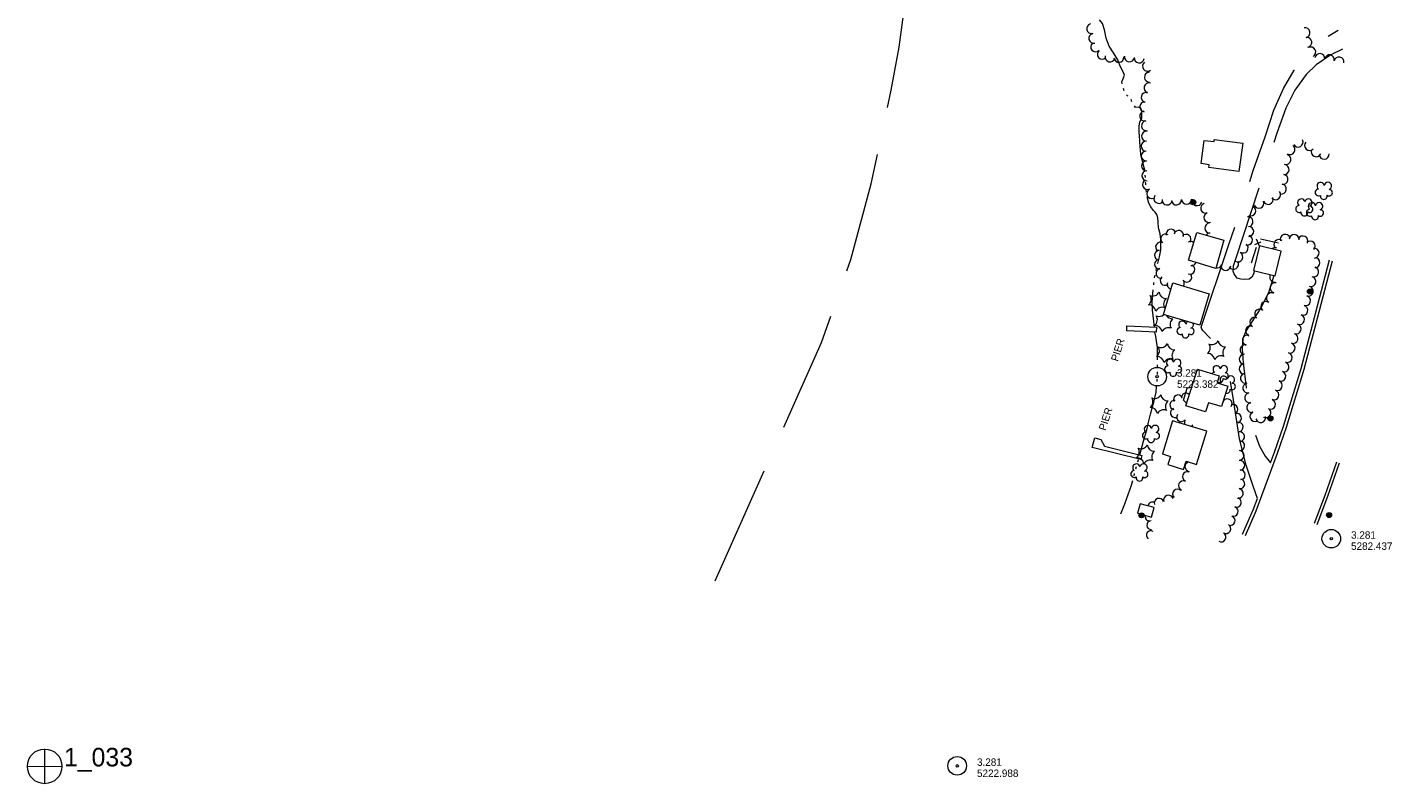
# Model space of a CAD drawing. Header units: feet. Extents: x 189561 to 191753, y 262714 to 263886.
# Tile 1 of 2: x 190630 to 191733, y 262714 to 263326. Entities that reach past the tile are written whole.
import ezdxf
from ezdxf.enums import TextEntityAlignment as Align

# ---------------------------------------------------------------- set-up
doc = ezdxf.new("R2010")
doc.units = ezdxf.units.FT
doc.header["$MEASUREMENT"] = 0
doc.linetypes.add('DGN Style 3', pattern=[136.13208, 97.2372, -38.89488])
doc.linetypes.add('DGN Style 6', pattern=[184.945154, 0.097237, -38.89488, 68.06604, -38.89488, 0.097237, -38.89488])
for name, color, linetype, lineweight in [('E_DWY', 3, 'DGN Style 3', 0), ('E_LAND_Vegetation', 20, 'Continuous', 0), ('E_MAP_Limits', 20, 'DGN Style 3', 0), ('E_MAP_PassPoints', 43, 'Continuous', 0), ('E_MISCPROP', 43, 'Continuous', 0), ('E_MISCPROP_HvyDash', 251, 'DGN Style 3', 13), ('E_MISCPROP_HvyLine', 251, 'Continuous', 13), ('E_MISCPROP_Railing', 43, 'Continuous', 0), ('E_RDWY', 43, 'Continuous', 13), ('E_WTR', 251, 'DGN Style 6', 0), ('E_WTR_Dock_Pier', 251, 'DGN Style 3', 0), ('E_WTR_Text', 251, 'Continuous', 0)]:
    doc.layers.add(name, color=color, linetype=linetype, lineweight=lineweight)
doc.styles.add('Style-IGR_FONT_0', font='IGR_FONT_0.shx')

# ---------------------------------------------------------------- blocks, each defined once
blk = doc.blocks.new('PP')
at = {"layer": 'E_MAP_PassPoints', "color": 43, "linetype": 'Continuous', "lineweight": 0}
for radius in [7.5, 0.96]:
    blk.add_circle((0, 0), radius, dxfattribs=at)
blk = doc.blocks.new('PP_1')
at = {"layer": 'E_MAP_PassPoints', "color": 43, "linetype": 'Continuous', "lineweight": 0}
for radius in [7.5, 0.96]:
    blk.add_circle((0, 0), radius, dxfattribs=at)
blk = doc.blocks.new('PP_4')
at = {"layer": 'E_MAP_PassPoints', "color": 43, "linetype": 'Continuous', "lineweight": 0}
for radius in [7.5, 0.96]:
    blk.add_circle((0, 0), radius, dxfattribs=at)
blk = doc.blocks.new('PHOTOC')
at = {"layer": 'E_MAP_Limits', "color": 3, "linetype": 'Continuous', "lineweight": 0}
for p, q in [((0.1, 14.1), (0.1, -13.8)), ((-13.8, 0), (14.1, 0))]:
    blk.add_line(p, q, dxfattribs=at)
blk.add_circle((0.2, 0), 14, dxfattribs=at)
blk = doc.blocks.new('POLE')
at = {"layer": 'E_MISCPROP', "color": 1, "linetype": 'Continuous', "lineweight": 0}
for radius in [2.02, 1.51, 1.01, 0.504]:
    blk.add_circle((0, -0.1), radius, dxfattribs=at)
blk = doc.blocks.new('POLE_1')
at = {"layer": 'E_MISCPROP', "color": 1, "linetype": 'Continuous', "lineweight": 0}
for radius in [2.02, 1.51, 1.01, 0.504]:
    blk.add_circle((0, -0.1), radius, dxfattribs=at)
blk = doc.blocks.new('PIER_1')
at = {"layer": 'E_WTR_Text', "color": 150, "linetype": 'Continuous', "lineweight": 0, "style": 'Style-IGR_FONT_0'}
blk.add_text('PIER', height=6, rotation=360, dxfattribs=at).set_placement((-9.2, 0.3), align=Align.MIDDLE_LEFT)
blk = doc.blocks.new('PINEL')
at = {"layer": 'E_LAND_Vegetation', "color": 94, "linetype": 'Continuous', "lineweight": 0}
for centre, start, end in [((-8.1, 7.3), 275.2115, 0.9765), ((-10.4, -3.4), 335.2115, 60.9765), ((2.3, 10.7), 215.2115, 300.9765), ((10.4, 3.4), 155.2116, 240.9765), ((-2.3, -10.7), 35.2116, 120.9765), ((8.1, -7.3), 95.2116, 180.9765)]:
    blk.add_arc(centre, 5.72, start, end, dxfattribs=at)
blk = doc.blocks.new('TREE')
at = {"layer": 'E_LAND_Vegetation', "color": 94, "linetype": 'Continuous', "lineweight": 0}
for centre, radius, start, end in [((-4.5, 0.2), 2.78, 78.0718, 279.0828), ((-1.5, 4.3), 2.78, 1.3948, 209.1678), ((3.6, 2.4), 2.97, 278.4239, 139.6578), ((-2, -4.2), 2.61, 140.7799, 358.7125), ((3.5, -3.4), 2.97, 196.0747, 79.048)]:
    blk.add_arc(centre, radius, start, end, dxfattribs=at)
blk = doc.blocks.new('TREE_1')
at = {"layer": 'E_LAND_Vegetation', "color": 94, "linetype": 'Continuous', "lineweight": 0}
for centre, radius, start, end in [((-4.5, 0.2), 2.78, 78.0718, 279.0828), ((-1.5, 4.3), 2.78, 1.3948, 209.1678), ((3.6, 2.4), 2.97, 278.4239, 139.6578), ((-2, -4.2), 2.61, 140.7799, 358.7125), ((3.5, -3.4), 2.97, 196.0747, 79.048)]:
    blk.add_arc(centre, radius, start, end, dxfattribs=at)
blk = doc.blocks.new('POLE_3')
at = {"layer": 'E_MISCPROP', "color": 1, "linetype": 'Continuous', "lineweight": 0}
for radius in [2.02, 1.52, 1.01, 0.502]:
    blk.add_circle((0, 0), radius, dxfattribs=at)

msp = doc.modelspace()

# ---------------------------------------------------------------- linework, layer by layer
at = {"layer": 'E_DWY', "color": 2, "linetype": 'DGN Style 3', "lineweight": 0, "flags": 128}
for points in [[(191624, 262945), (191620.7, 262954.8), (191614.9, 262971.8), (191609.6, 262993), (191604.7, 263024.5), (191602, 263041.4), (191599.4, 263053.2), (191595.2, 263061.1), (191590.8, 263068.5), (191585.1, 263075.2), (191580.2, 263080.3), (191579, 263081.7), (191578.6, 263083.3), (191600.9, 263150.1), (191610.2, 263177.3), (191620.6, 263209.8), (191630.2, 263237), (191637.3, 263258.6), (191645, 263276.1), (191653.7, 263290.8), (191662, 263301.1), (191670.8, 263309.9), (191679.1, 263316.9), (191689.3, 263323.3)], [(191692.8, 263308), (191683.3, 263303.3), (191671.6, 263295.3), (191663.5, 263287.3), (191654.3, 263274.8), (191647.1, 263260.2), (191639.7, 263240), (191606.3, 263138.3), (191604.5, 263132.5), (191604.2, 263128.7), (191605.2, 263125.8), (191607.4, 263122.9)], [(191621.6, 263128.9), (191620.5, 263125.7), (191619.4, 263123.6), (191617.4, 263122.2), (191613.6, 263121.7), (191610.5, 263122.1), (191607.4, 263122.9)], [(191637.4, 263125), (191632.9, 263111), (191626.8, 263098.9), (191618.9, 263086.9), (191614.7, 263080.2), (191612.3, 263074.1), (191611.7, 263065.7), (191612.5, 263054.6), (191614.9, 263034.5), (191618.3, 263011.4), (191621.9, 262997.9), (191625.7, 262987.2), (191630.3, 262979.1), (191634.6, 262973.6)]]:
    msp.add_lwpolyline(points, dxfattribs=at)
at = {"layer": 'E_LAND_Vegetation', "color": 94, "linetype": 'Continuous', "lineweight": 0}
for centre, radius, start, end in [((191490, 263324.4), 4.02, 103.0626, 283.0473), ((191662.6, 263321.3), 3.97, 280.0903, 100.075), ((191491.8, 263316.6), 4.02, 102.7111, 282.6958), ((191493.3, 263309.8), 4.02, 131.751, 311.7357), ((191664, 263313.5), 3.97, 280.0903, 100.075), ((191498.7, 263303.8), 4.02, 131.751, 311.7357), ((191504.9, 263301.6), 4.02, 166.5879, 346.5726), ((191512.1, 263301.3), 4.02, 184.1835, 4.1681), ((191520.6, 263301.7), 4.02, 173.1095, 353.0941), ((191667.2, 263305.6), 3.97, 297.8865, 117.8712), ((191674.5, 263300.4), 3.97, 353.3971, 173.3817), ((191682.2, 263299.3), 3.97, 348.1175, 168.1021), ((191689.9, 263297.6), 3.97, 348.1175, 168.1021), ((191528.5, 263300.8), 4.02, 173.1095, 353.0941), ((191535.2, 263294.1), 4.02, 126.6551, 306.6398), ((191536.4, 263276.6), 4.02, 73.509, 253.4937), ((191536.7, 263285.2), 4.02, 93.2247, 273.2094), ((191534.1, 263268.9), 4.02, 73.509, 253.4937), ((191533, 263261.3), 4.02, 83.9747, 263.9593), ((191533, 263253.9), 4.02, 99.8019, 279.7866), ((191534.4, 263246), 4.02, 99.8019, 279.7866), ((191534.4, 263237.6), 4.02, 87.565, 267.5497), ((191534.1, 263229.5), 4.02, 87.565, 267.5497), ((191534.2, 263221.6), 4.02, 91.285, 271.2697), ((191650.4, 263226.8), 4.02, 236.6112, 56.5959), ((191656.9, 263232.8), 4.02, 207.3834, 27.3681), ((191666.2, 263230.1), 4.02, 137.0535, 317.0382), ((191671.5, 263225), 4.02, 155.7441, 335.7288), ((191534.4, 263213.6), 4.02, 91.285, 271.2697), ((191645.6, 263210.6), 4.02, 264.9329, 84.9175), ((191647, 263218.8), 4.02, 256.301, 76.2857), ((191678, 263223), 4.02, 184.1839, 4.1686), ((191534.7, 263205.6), 4.02, 92.4443, 272.429), ((191644.7, 263202.7), 4.02, 260.6474, 80.6321), ((191535.2, 263198.5), 4.02, 114.7371, 294.7218), ((191538.6, 263191.2), 4.02, 114.7371, 294.7218), ((191638.8, 263190.3), 4.02, 221.2722, 41.2569), ((191643.4, 263194.8), 4.02, 260.6474, 80.6321), ((191544.4, 263187.3), 4.02, 144.5362, 324.5208), ((191551, 263186), 4.02, 174.3142, 354.2989), ((191558.6, 263186.1), 4.02, 185.7746, 5.7593), ((191566.8, 263186.6), 4.02, 181.5778, 1.5625), ((191575.4, 263185.5), 4.02, 160.9801, 340.9647), ((191582.2, 263179.5), 4.02, 108.9257, 288.9103), ((191618.7, 263177.2), 4.02, 245.8808, 65.8655), ((191625.2, 263183.4), 4.02, 203.5392, 23.5239), ((191632.7, 263186.5), 4.02, 201.6343, 21.6189), ((191584.8, 263171.9), 4.02, 108.9257, 288.9103), ((191616.4, 263168.5), 4.02, 275.8654, 95.85), ((191549.7, 263154.7), 3.87, 57.4888, 237.4734), ((191554.1, 263158.6), 3.87, 16.4482, 196.4329), ((191560.5, 263157.6), 3.87, 345.7493, 165.734), ((191566.4, 263154.4), 3.87, 320.6517, 140.6364), ((191585.5, 263163.3), 4.02, 92.2518, 272.2364), ((191585.9, 263155.3), 4.02, 92.2518, 142.3515), ((191617, 263160.7), 4.02, 271.0883, 91.0729), ((191646.5, 263154.2), 4.03, 17.5714, 197.5561), ((191653.7, 263154.1), 4.03, 356.4175, 176.4022), ((191545.6, 263148.1), 3.87, 57.4888, 237.4734), ((191570, 263148.6), 3.87, 47.3176, 118.0003), ((191612.5, 263147.2), 4.02, 233.821, 53.8057), ((191616, 263153.7), 4.02, 249.0639, 69.0486), ((191638.4, 263143.4), 4.03, 69.7337, 128.1066), ((191641.4, 263150.1), 4.03, 50.4563, 230.441), ((191660.8, 263152.9), 4.03, 333.6012, 153.5859), ((191666.7, 263148.8), 4.03, 314.2889, 134.2736), ((191669.8, 263143.1), 4.03, 275.5824, 95.5671), ((191544.7, 263141.5), 3.87, 85.6476, 265.6323), ((191544.8, 263134.1), 3.87, 92.7893, 272.774), ((191604.7, 263134.1), 4.02, 212.0834, 32.0681), ((191608.2, 263140), 4.02, 240.7424, 60.727), ((191670.5, 263135.4), 4.03, 267.8358, 87.8205), ((191546, 263126.8), 3.87, 102.544, 282.5287), ((191567.1, 263123.6), 3.86, 218.1589, 38.1436), ((191569.5, 263129.9), 3.86, 248.2739, 68.2586), ((191571, 263137), 3.86, 258.9269, 336.7255), ((191591.4, 263135.2), 4.02, 255.7552, 337.6032), ((191598.5, 263133.2), 4.02, 173.7382, 353.7229), ((191638, 263123.8), 4.03, 151.9523, 275.2863), ((191669.5, 263128), 4.03, 253.4132, 73.3979), ((191549.3, 263121), 3.87, 128.4648, 308.4494), ((191555, 263117.8), 3.87, 160.6858, 258.0225), ((191561.1, 263118.8), 3.86, 323.8367, 38.1436), ((191638.3, 263115.1), 4.03, 75.7476, 255.7323), ((191665.1, 263112.4), 4.03, 254.1987, 74.1834), ((191667.3, 263120.2), 4.03, 254.4566, 74.4413), ((191630.8, 263100), 4.03, 50.3985, 230.3831), ((191635.3, 263107), 4.03, 58.9647, 238.9494), ((191662.9, 263104.7), 4.03, 254.1987, 74.1834), ((191537.5, 263089.3), 5.72, 307.2544, 33.0193), ((191544.5, 263097.7), 5.72, 247.2544, 312.6102), ((191555.3, 263095.8), 5.72, 210.7371, 273.0193), ((191625.8, 263093.8), 4.03, 53.1767, 233.1614), ((191658.1, 263089.5), 4.03, 249.8038, 69.7885), ((191660.7, 263096.9), 4.03, 254.1987, 74.1834), ((191541.3, 263079), 5.72, 7.2544, 93.0193), ((191552, 263077.1), 5.72, 67.2544, 153.0193), ((191559.1, 263085.5), 5.72, 127.2544, 213.0193), ((191561.7, 263080.2), 2.78, 93.4376, 301.2106), ((191563.4, 263085.3), 2.97, 10.4667, 231.7006), ((191569.3, 263085.4), 2.97, 126.9518, 171.0908), ((191570.2, 263080), 2.61, 232.8228, 90.7554), ((191569.3, 263085.4), 2.97, 288.1175, 20.1336), ((191618.5, 263080.2), 4.03, 69.8771, 249.8618), ((191621.9, 263087.3), 4.03, 63.7702, 243.7549), ((191655.3, 263081.9), 4.03, 252.0153, 72), ((191565.9, 263077.4), 2.78, 170.1146, 11.1257), ((191616, 263072.8), 4.03, 76.0754, 256.0601), ((191650.4, 263066.4), 4.03, 253.624, 73.6087), ((191652.8, 263074.2), 4.03, 252.0153, 72), ((191613.4, 263057.4), 4.03, 87.0558, 267.0404), ((191614.1, 263065), 4.03, 76.0754, 256.0601), ((191648.1, 263058.7), 4.03, 253.624, 73.6087), ((191591.1, 263049.2), 2.97, 10.4667, 231.7006), ((191597, 263049.3), 2.97, 288.1175, 171.0908), ((191613.4, 263049.5), 4.03, 92.878, 272.8627), ((191645.5, 263051.2), 4.03, 251.0855, 71.0702), ((191589.4, 263044.1), 2.78, 93.4376, 140.6272), ((191593.6, 263041.3), 2.78, 225.1235, 11.1257), ((191595.1, 263035.7), 2.78, 93.4376, 130.3442), ((191596.8, 263040.8), 2.97, 10.4667, 231.7006), ((191597.9, 263043.9), 2.61, 232.8228, 90.7554), ((191602.6, 263040.9), 2.97, 288.1175, 171.0908), ((191603.6, 263035.4), 2.61, 232.8228, 90.7554), ((191614.3, 263042), 4.03, 104.4865, 284.4711), ((191616.3, 263034.1), 4.03, 101.1985, 281.1832), ((191640.1, 263036.1), 4.03, 249.4627, 69.4474), ((191642.9, 263043.6), 4.03, 251.0855, 71.0702), ((191559.9, 263024.8), 3.71, 25.9812, 205.9659), ((191566.3, 263026.3), 3.71, 41.4661, 185.6364), ((191599.3, 263032.8), 2.78, 252.4181, 11.1257), ((191617.8, 263026.2), 4.03, 101.1985, 281.1832), ((191637.3, 263028.5), 4.03, 249.5604, 69.5451), ((191557, 263020.4), 3.71, 81.3694, 261.354), ((191557.4, 263014), 3.71, 106.7224, 286.7071), ((191593, 263024.2), 3.89, 337.6129, 11.0393), ((191599.7, 263021.5), 3.89, 322.1971, 142.1818), ((191604.4, 263016.9), 3.89, 293.2701, 113.2548), ((191619.5, 263018.4), 4.03, 103.6423, 283.627), ((191622, 263011.1), 4.03, 114.1675, 294.1521), ((191630.9, 263014.2), 4.03, 240.1823, 60.167), ((191634.5, 263021), 4.03, 249.5604, 69.5451), ((191562.5, 263010.6), 3.71, 146.6754, 326.6601), ((191568.7, 263006.5), 3.71, 146.6754, 210.4451), ((191568.7, 263006.5), 3.71, 295.4955, 326.6601), ((191574.2, 263000.8), 3.71, 128.3978, 145.9484), ((191607.2, 263009.8), 3.89, 289.1201, 109.1047), ((191608.6, 263002.6), 3.89, 278.0988, 98.0834), ((191626.7, 263010.2), 4.03, 193.644, 13.6287), ((191609.7, 262994.9), 3.89, 278.0988, 98.0834), ((191609.4, 262979.7), 3.89, 267.0558, 87.0404), ((191609.8, 262987.5), 3.89, 267.0558, 87.0404), ((191569.4, 262970.6), 3.92, 104.8345, 260.9919), ((191609.9, 262971.7), 3.89, 274.1815, 94.1662), ((191567.3, 262962.6), 3.92, 68.5392, 248.5239), ((191609.9, 262956.7), 3.89, 260.4889, 80.4736), ((191610.3, 262964), 3.89, 273.0132, 92.9978), ((191559.4, 262948.5), 3.92, 47.9108, 227.8954), ((191564.2, 262955.3), 3.92, 66.285, 246.2697), ((191608.6, 262949), 3.89, 260.4889, 80.4736), ((191539.2, 262938.1), 3.92, 60.4966, 166.7554), ((191544.5, 262941.1), 3.92, 16.4482, 196.4329), ((191552.1, 262943.6), 3.92, 18.7124, 198.6971), ((191604.6, 262934.4), 3.89, 251.2285, 71.2131), ((191607.1, 262941.7), 3.89, 251.2285, 71.2131), ((191536.9, 262930.2), 3.51, 162.4504, 274.168), ((191538.2, 262923.3), 3.51, 92.814, 272.7987), ((191602.1, 262927), 3.89, 251.2285, 71.2131), ((191537.8, 262915.3), 3.51, 55.6426, 235.6273), ((191594.7, 262913.7), 3.89, 239.9001, 59.8848), ((191598.6, 262920.5), 3.89, 239.9001, 59.8848)]:
    msp.add_arc(centre, radius, start, end, dxfattribs=at)
at = {"layer": 'E_MAP_Limits', "color": 3, "linetype": 'DGN Style 3', "lineweight": 0, "flags": 128}
msp.add_lwpolyline([(191185.8, 262878.3), (191271.6, 263070.8), (191295.4, 263137.9), (191311.8, 263199.1), (191328, 263274.8), (191334.5, 263309.4), (191340.6, 263356.2), (191343.9, 263421.5), (191333.8, 263849.4)], dxfattribs=at)
at = {"layer": 'E_MISCPROP_HvyDash', "color": 230, "linetype": 'DGN Style 3', "lineweight": 13, "flags": 128}
msp.add_lwpolyline([(191566.9, 263021.6), (191564.3, 263024.3), (191567.2, 263033.9), (191571.1, 263035.1)], dxfattribs=at)
at = {"layer": 'E_MISCPROP_HvyLine', "color": 230, "linetype": 'Continuous', "lineweight": 13, "flags": 128}
for points in [[(191609.1, 263209.1), (191584.8, 263212.4), (191585.1, 263214.5), (191585.1, 263214.5), (191578.5, 263215.4), (191578.5, 263215.4), (191581.1, 263234.2), (191589, 263233.2), (191589, 263233.2), (191589.2, 263235), (191612.2, 263231.9), (191612.2, 263231.9), (191612.2, 263231.9)], [(191597, 263153.5), (191597, 263153.5), (191590.3, 263130.8), (191590.3, 263130.8), (191568.4, 263137.3), (191568.4, 263137.3), (191575.2, 263159.9), (191597, 263153.5)], [(191625.8, 263149.1), (191625.8, 263149.1), (191620.8, 263129.1), (191620.8, 263129.1), (191638.3, 263124.8), (191643.3, 263144.8), (191643.3, 263144.8)], [(191555.7, 263119), (191585.1, 263110.3), (191585.1, 263110.3), (191577.6, 263084.8), (191577.6, 263084.8), (191548.1, 263093.5), (191548.1, 263093.5)], [(191566.3, 263019.7), (191575.5, 263049.5), (191575.5, 263049.5), (191575.5, 263049.5), (191593.1, 263044.1), (191591.4, 263038.4), (191591.4, 263038.4), (191600.1, 263035.7), (191600.1, 263035.7), (191595, 263019.1), (191595, 263019.1), (191595, 263019.1), (191584.6, 263022.3), (191584.6, 263022.3), (191582.2, 263014.8), (191566.3, 263019.7)], [(191555.4, 263007.7), (191547.2, 262980.9), (191547.2, 262980.9), (191547.2, 262980.9), (191553.7, 262978.9), (191553.7, 262978.9), (191551.7, 262972.3), (191551.7, 262972.3), (191564.4, 262968.4), (191566.4, 262975), (191566.4, 262975), (191566.4, 262975), (191574.8, 262972.4), (191583.1, 262999.3), (191583.1, 262999.3), (191555.4, 263007.7)], [(191527, 262933), (191527, 262933), (191538.5, 262929.8), (191540.7, 262937.5), (191540.7, 262937.5), (191529.2, 262940.7), (191527, 262933)]]:
    msp.add_lwpolyline(points, close=True, dxfattribs=at)
at = {"layer": 'E_MISCPROP_Railing', "color": 43, "linetype": 'Continuous', "lineweight": 0}
for p, q in [((191621.9, 263150), (191627, 263152.3)), ((191625.7, 263148.8), (191623.3, 263154.5))]:
    msp.add_line(p, q, dxfattribs=at)
at = {"layer": 'E_MISCPROP_Railing', "color": 43, "linetype": 'Continuous', "lineweight": 0, "flags": 128}
for points in [[(191619.2, 263135.3), (191623.2, 263147.8)], [(191626.6, 263154.7), (191641.1, 263151.5)]]:
    msp.add_lwpolyline(points, dxfattribs=at)
at = {"layer": 'E_RDWY', "color": 30, "linetype": 'Continuous', "lineweight": 13, "flags": 128}
for points in [[(191614.4, 262915), (191623, 262934.8), (191640.2, 262981.6), (191647.5, 263002.6), (191661.7, 263049.3), (191684.7, 263137)], [(191634.6, 262973.6), (191637.9, 262982.4), (191645.1, 263003.4), (191659.3, 263050), (191682.3, 263137.7)], [(191670.1, 262924.9), (191678.7, 262947.6), (191688.1, 262974.4)], [(191672.4, 262924), (191681, 262946.7), (191690.4, 262973.6)], [(191612.1, 262916), (191620.6, 262935.8), (191624, 262945)]]:
    msp.add_lwpolyline(points, dxfattribs=at)
at = {"layer": 'E_WTR', "color": 150, "linetype": 'Continuous', "lineweight": 0, "flags": 128}
for points in [[(191507.2, 263305.8), (191504.2, 263310.4), (191501.9, 263316.8), (191500.5, 263323.5), (191498.9, 263328.6), (191496.5, 263331.7)], [(191514.8, 263280), (191514.5, 263281.4), (191515.8, 263284.7), (191516.6, 263286.9), (191515.4, 263289.5), (191513.2, 263294.1), (191511.3, 263299.4), (191507.8, 263304.9), (191507.2, 263305.8)], [(191516.3, 263274.3), (191515.7, 263276.2)], [(191519.7, 263269.9), (191519, 263270.1), (191518.1, 263271)], [(191522.6, 263265.3), (191521.9, 263267.1)], [(191528.7, 263238.2), (191528.5, 263240.5), (191528.4, 263246), (191529.1, 263248.9), (191530.5, 263252.3), (191530.6, 263257.2), (191530, 263259.9), (191527.8, 263261), (191525.5, 263260.7), (191524.7, 263262)], [(191533, 263210.2), (191531.4, 263216), (191529.9, 263222.9), (191528.9, 263233.4), (191528.7, 263238.2)], [(191533.5, 263204.3), (191533.3, 263206.2)], [(191533.9, 263198.4), (191533.8, 263199.3), (191533.7, 263200.4)], [(191534.3, 263192.5), (191534.1, 263194.5)], [(191544.3, 263162.7), (191544.1, 263163.4), (191543.7, 263168.6), (191543.5, 263171.6), (191542.8, 263174.2), (191541.4, 263176.1), (191539.8, 263177.7), (191538, 263180.4), (191536.3, 263183.5), (191534.8, 263188.7)], [(191543.4, 263134.7), (191543.7, 263135.9), (191545, 263140.2), (191545.9, 263145.4), (191546.1, 263150.5), (191545.9, 263154.2), (191545.3, 263158.8), (191544.3, 263162.7)], [(191540.9, 263123.2), (191541.3, 263125.2)], [(191542.1, 263129), (191542.6, 263130.8), (191542.6, 263130.9)], [(191540.2, 263117.4), (191540.4, 263119.4)], [(191540.7, 263085.2), (191540.4, 263088.5), (191539.2, 263096.9), (191539.1, 263103.6), (191539.5, 263110.4), (191539.8, 263113.5)], [(191540.8, 263083.3), (191540.7, 263085.2)], [(191543.3, 263056.9), (191543.3, 263060.2), (191543.2, 263067), (191541.8, 263075.8), (191541.2, 263079.3)], [(191543.3, 263051), (191543.3, 263051.9), (191543.3, 263053)], [(191542.9, 263039.3), (191543, 263041.2)], [(191543.2, 263045.1), (191543.2, 263047.1)], [(191536.3, 263007.6), (191537.7, 263013.1), (191540.2, 263022.8), (191542.2, 263030.9), (191542.6, 263035.3)], [(191528.9, 262980.2), (191532, 262991.3), (191534.8, 263001.4), (191536.3, 263007.6)], [(191525.9, 262968.8), (191526.4, 262970.7)], [(191527.4, 262974.5), (191527.9, 262976.4)], [(191524.3, 262963.1), (191524.8, 262965)], [(191513.7, 262932.6), (191516.9, 262940.7), (191522.3, 262955.6), (191523.3, 262959.3)]]:
    msp.add_lwpolyline(points, dxfattribs=at)
at = {"layer": 'E_WTR_Dock_Pier', "color": 150, "linetype": 'DGN Style 3', "lineweight": 0, "flags": 128}
for points in [[(191542.3, 263079.3), (191518.4, 263080.3), (191518.5, 263084.3), (191542.5, 263083.3)], [(191529.8, 262976.4), (191490.6, 262986.1), (191492.5, 262993.9), (191497.5, 262992.6), (191500.5, 262987.2), (191530.6, 262979.7)]]:
    msp.add_lwpolyline(points, close=True, dxfattribs=at)

# ---------------------------------------------------------------- block references
at = {"layer": 'E_LAND_Vegetation', "color": 94, "linetype": 'Continuous', "lineweight": 0, "xscale": 1.000002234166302, "yscale": 1.000002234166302, "zscale": 1.000002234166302, "rotation": 92.04281832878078}
for name, p in [('TREE_1', (191677.7, 263193.8)), ('TREE_1', (191662, 263180.4)), ('TREE_1', (191670.6, 263177.4)), ('PINEL', (191543.2, 263103.9)), ('PINEL', (191549.9, 263062.3)), ('PINEL', (191590.9, 263064.7)), ('TREE', (191556, 263050.9)), ('PINEL', (191544.6, 263021.1)), ('TREE', (191538.1, 262997.4)), ('PINEL', (191533.6, 262980.5)), ('TREE', (191528.7, 262966.3))]:
    msp.add_blockref(name, p, dxfattribs=at)
at = {"layer": 'E_MAP_Limits', "color": 3, "linetype": 'Continuous', "lineweight": 0, "xscale": 1.000000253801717, "yscale": 1.000000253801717, "zscale": 1.000000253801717, "rotation": 0.04082111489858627}
msp.add_blockref('PHOTOC', (190643.7, 262728.5), dxfattribs=at)
at = {"layer": 'E_MAP_PassPoints', "color": 43, "linetype": 'Continuous', "lineweight": 0}
for name, p, xscale, yscale, zscale, rotation in [('PP_4', (191543, 263043.3), 1.00000025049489, 1.00000025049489, 1.00000025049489, 0.04055431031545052), ('PP_1', (191683.7, 262912.4), 1.00000025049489, 1.00000025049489, 1.00000025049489, 0.04055431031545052), ('PP', (191381.4, 262728.9), 1.000000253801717, 1.000000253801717, 1.000000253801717, 0.04082111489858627)]:
    msp.add_blockref(name, p, dxfattribs=dict(at, xscale=xscale, yscale=yscale, zscale=zscale, rotation=rotation))
at = {"layer": 'E_MISCPROP', "color": 1, "linetype": 'Continuous', "lineweight": 0}
for name, p, xscale, yscale, zscale, rotation in [('POLE_1', (191572.1, 263184.2), 1.000000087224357, 1.000000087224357, 1.000000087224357, 93.98045867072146), ('POLE', (191666.4, 263112.1), 1.000000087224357, 1.000000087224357, 1.000000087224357, 93.98045867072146), ('POLE', (191634.4, 263009.6), 1.000000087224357, 1.000000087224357, 1.000000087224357, 93.98045867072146), ('POLE_3', (191530.3, 262931.3), 1.000002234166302, 1.000002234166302, 1.000002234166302, 92.04281832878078), ('POLE', (191681.9, 262931.5), 1.000000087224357, 1.000000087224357, 1.000000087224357, 93.98045867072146)]:
    msp.add_blockref(name, p, dxfattribs=dict(at, xscale=xscale, yscale=yscale, zscale=zscale, rotation=rotation))
at = {"layer": 'E_WTR_Text', "color": 150, "linetype": 'Continuous', "lineweight": 0, "xscale": 1.000001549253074, "yscale": 1.000001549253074, "zscale": 1.000001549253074, "rotation": 72.53274736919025}
for p in [(191511.4, 263064.8), (191501.5, 263008.9)]:
    msp.add_blockref('PIER_1', p, dxfattribs=at)

# ---------------------------------------------------------------- texts
at = {"layer": 'E_MAP_Limits', "color": 3, "linetype": 'Continuous', "lineweight": 0, "style": 'Style-IGR_FONT_0'}
msp.add_text('1_033', height=15, rotation=0.0407, dxfattribs=at).set_placement((190659.5, 262728.4))
at = {"layer": 'E_MAP_PassPoints', "color": 43, "linetype": 'Continuous', "lineweight": 0, "style": 'Style-IGR_FONT_0'}
for s, p in [('3.281', (191559, 263043.3)), ('5223.382', (191559.1, 263034.3)), ('3.281', (191699.7, 262912.4)), ('5282.437', (191699.7, 262903.4)), ('3.281', (191397.4, 262728.9)), ('5222.988', (191397.4, 262719.9))]:
    msp.add_text(s, height=6, rotation=0.0407, dxfattribs=at).set_placement(p)

doc.saveas('drawing.dxf')
